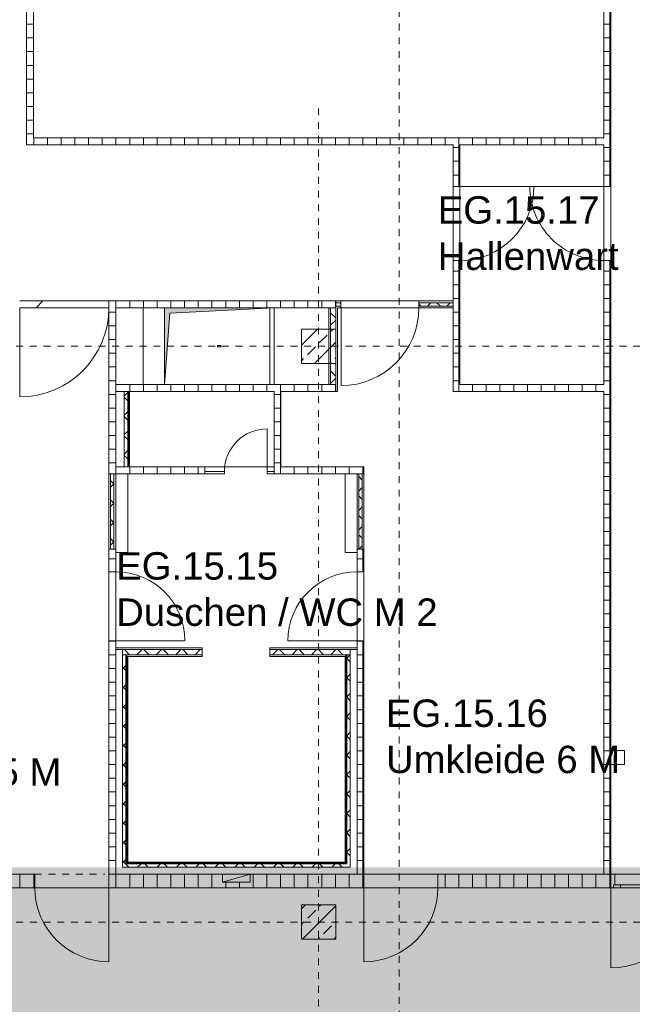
# Model space of a CAD drawing. Header units: metres. Extents: x -54 to 119, y -77 to 33.
# Tile 26 of 138: x -12.4 to -3.47, y -33.9 to -19.53. Entities that reach past the tile are written whole.
import ezdxf

# ---------------------------------------------------------------- set-up
doc = ezdxf.new("R2010")
doc.units = ezdxf.units.M
for name, pattern in [('Rasterlinie', [0.019, 0.01, -0.003, 0.003, -0.003]), ('Verdeckt', [0.003, 0.002, -0.001]), ('Über Schnittebene 1', [0.001, 0, -0.001])]:
    doc.linetypes.add(name, pattern=pattern)
for name, color, linetype, lineweight in [('A_Detailelemente', 7, 'Continuous', 9), ('A_Fassadenelemente', 7, 'Continuous', 9), ('A_Geschossdecken', 7, 'Continuous', 9), ('A_Raster', 7, 'Continuous', 9), ('A_Räume_Beschriftung', 7, 'Continuous', 9), ('A_Tragwerksstützen_Stahlbeton', 7, 'Continuous', 18), ('A_Türen', 7, 'Continuous', 9), ('A_Türen_Rahmen', 7, 'Continuous', 9), ('A_Wände', 7, 'Continuous', 9), ('A_Wände_Schraffur', 7, 'Continuous', 18), ('Allgemeines Modell', 7, 'Continuous', 9), ('Virtueller Schnittkörper', 7, 'Verdeckt', 9)]:
    doc.layers.add(name, color=color, linetype=linetype, lineweight=lineweight)
doc.styles.add('Arial_B', font='txt', dxfattribs={"height": 0.4})
pattern_1 = [(0, (0, 0), (0, 0.2), []), (90, (0, 0), (-0.2, 1e-17), [])]
pattern_2 = [(45, (0, 0), (-0.2283955, 0.2283955), []), (45, (0.228, 0), (-0.2283955, 0.2283955), [0.161, -0.081])]
pattern_3 = [(45, (0, 0), (-0.1414214, 0.1414214), []), (135, (0, 0), (-0.1414214, -0.1414214), [])]

# ---------------------------------------------------------------- blocks, each defined once
blk = doc.blocks.new('GSH_Tuer_I_1flg_SZ_OL - 1010x3000_2135_Voll-6719862-BS_Übersicht_EG_BRANDSCHUTZ')
at = {"layer": 'A_Türen'}
blk.add_line((0.505, 1.074), (0.505, 0.064), dxfattribs=at)
at = {"layer": 'A_Türen', "linetype": 'Über Schnittebene 1'}
for p, q in [((-0.505, 0.064), (0.505, 0.064)), ((-0.505, -0.036), (0.445, -0.036))]:
    blk.add_line(p, q, dxfattribs=at)
at = {"layer": 'A_Türen'}
blk.add_arc((0.505, 0.064), 1.01, 90, 180, dxfattribs=at)
blk = doc.blocks.new('GSH_Tuer_I_1flg_SZ_OL - 1010x3000_2135_Voll-5919703-BS_Übersicht_EG_BRANDSCHUTZ')
at = {"layer": 'A_Türen', "linetype": 'Über Schnittebene 1'}
for p, q in [((-0.505, 0.036), (0.445, 0.036)), ((-0.505, -0.064), (0.505, -0.064))]:
    blk.add_line(p, q, dxfattribs=at)
at = {"layer": 'A_Türen'}
blk.add_line((0.505, -1.074), (0.505, -0.064), dxfattribs=at)
blk.add_arc((0.505, -0.064), 1.01, 180, 270, dxfattribs=at)
blk = doc.blocks.new('GSH_Tuer_I_1flg_SZ_OL - 1080x3200_2135_Voll-4240625-BS_Übersicht_EG_BRANDSCHUTZ')
at = {"layer": 'A_Türen', "linetype": 'Über Schnittebene 1'}
for p, q in [((-0.54, 0.086), (0.48, 0.086)), ((-0.54, -0.114), (0.54, -0.114))]:
    blk.add_line(p, q, dxfattribs=at)
at = {"layer": 'A_Türen'}
blk.add_line((0.54, -1.194), (0.54, -0.114), dxfattribs=at)
blk.add_arc((0.54, -0.114), 1.08, 180, 270, dxfattribs=at)
blk = doc.blocks.new('GSH_Tuer_I_1flg_SZ_OL - 1080x3200_2135_Voll-4240879-BS_Übersicht_EG_BRANDSCHUTZ')
at = {"layer": 'A_Türen'}
blk.add_line((0.54, 1.194), (0.54, 0.114), dxfattribs=at)
at = {"layer": 'A_Türen', "linetype": 'Über Schnittebene 1'}
for p, q in [((-0.54, 0.114), (0.54, 0.114)), ((-0.54, -0.086), (0.48, -0.086))]:
    blk.add_line(p, q, dxfattribs=at)
at = {"layer": 'A_Türen'}
blk.add_arc((0.54, 0.114), 1.08, 90, 180, dxfattribs=at)
blk = doc.blocks.new('GSH_Tuer_I_2flg_SZ_OL - 2340x3200_2135_Glas-5622473-BS_Übersicht_EG_BRANDSCHUTZ')
at = {"layer": 'A_Türen', "linetype": 'Über Schnittebene 1'}
for p, q in [((1.17, 0.086), (-1.17, 0.086)), ((1.17, -0.114), (-1.17, -0.114))]:
    blk.add_line(p, q, dxfattribs=at)
at = {"layer": 'A_Türen'}
for p, q in [((-1.17, -0.114), (-1.17, -1.284)), ((-1.13, -0.074), (-1.03, -0.074)), ((-1.13, -0.114), (-1.13, -0.074)), ((-1.03, -0.114), (-1.13, -0.114)), ((-0.1, -0.074), (-1.03, -0.074)), ((-1.03, -0.074), (-1.03, -0.114)), ((-1.03, -0.114), (-0.1, -0.114)), ((-0.1, -0.074), (0, -0.074)), ((-0.1, -0.114), (-0.1, -0.074)), ((0, -0.114), (-0.1, -0.114)), ((0, -0.114), (0, -0.074)), ((0, -0.074), (0.1, -0.074)), ((0, -0.074), (0, -0.114)), ((0.1, -0.114), (0, -0.114)), ((1.03, -0.074), (0.1, -0.074)), ((0.1, -0.074), (0.1, -0.114)), ((0.1, -0.114), (1.03, -0.114)), ((1.03, -0.114), (1.03, -0.074)), ((1.03, -0.074), (1.13, -0.074)), ((1.13, -0.114), (1.03, -0.114)), ((1.13, -0.074), (1.13, -0.114)), ((1.17, -0.114), (1.17, -1.284))]:
    blk.add_line(p, q, dxfattribs=at)
for centre, start, end in [((-1.17, -0.114), 270, 0), ((1.17, -0.114), 180, 270)]:
    blk.add_arc(centre, 1.17, start, end, dxfattribs=at)
at = {"layer": 'A_Türen_Rahmen'}
for p, q in [((-1.17, 0.086), (-1.11, 0.086)), ((-1.11, 0.086), (-1.11, -0.074)), ((1.11, 0.086), (1.17, 0.086)), ((1.11, -0.074), (1.11, 0.086)), ((-1.13, -0.114), (-1.17, -0.114)), ((1.17, -0.114), (1.13, -0.114))]:
    blk.add_line(p, q, dxfattribs=at)
blk = doc.blocks.new('GSH_Fassadenelement_Panel_Equitone - GSH_Fassadenelement_Panel_Equitone-2914650-BS_Übersicht_EG_BRANDSCHUTZ')
at = {"layer": 'A_Fassadenelemente'}
for p, q in [((0.2, 0.4), (0.4, 0.4)), ((0.4, 0.4), (0.4, 0.2)), ((0.4, 0.2), (0.2, 0.2))]:
    blk.add_line(p, q, dxfattribs=at)
blk = doc.blocks.new('IPRO_Tuer_I_WC - 625x2000-3642981-BS_Übersicht_EG_BRANDSCHUTZ')
at = {"layer": 'A_Türen'}
blk.add_line((0.312, 0.029), (0.312, 0.654), dxfattribs=at)
blk.add_arc((0.312, 0.029), 0.625, 90, 180, dxfattribs=at)
blk = doc.blocks.new('GSH_Tuer_I_1flg_SZ_OL - 1135x3000_2135_Voll-6726377-BS_Übersicht_EG_BRANDSCHUTZ')
at = {"layer": 'A_Türen'}
blk.add_line((0.567, 1.199), (0.567, 0.064), dxfattribs=at)
at = {"layer": 'A_Türen', "linetype": 'Über Schnittebene 1'}
for p, q in [((-0.568, 0.064), (0.567, 0.064)), ((-0.568, -0.036), (0.507, -0.036))]:
    blk.add_line(p, q, dxfattribs=at)
at = {"layer": 'A_Türen'}
blk.add_arc((0.567, 0.064), 1.135, 90, 180, dxfattribs=at)
blk = doc.blocks.new('GSH_Tuer_I_1flg_SZ_OL - 1300x3000_2135_Voll-6726432-BS_Übersicht_EG_BRANDSCHUTZ')
at = {"layer": 'A_Türen'}
blk.add_line((0.65, 1.364), (0.65, 0.064), dxfattribs=at)
at = {"layer": 'A_Türen', "linetype": 'Über Schnittebene 1'}
for p, q in [((-0.65, 0.064), (0.65, 0.064)), ((-0.65, -0.036), (0.59, -0.036))]:
    blk.add_line(p, q, dxfattribs=at)
at = {"layer": 'A_Türen'}
blk.add_arc((0.65, 0.064), 1.3, 90, 180, dxfattribs=at)
blk = doc.blocks.new('GSH_Tuer_I_1flg_SZ_OL - 1080x3000_2135_Voll-5919656-BS_Übersicht_EG_BRANDSCHUTZ')
at = {"layer": 'A_Türen', "linetype": 'Über Schnittebene 1'}
for p, q in [((-0.54, 0.036), (0.48, 0.036)), ((-0.54, -0.064), (0.54, -0.064))]:
    blk.add_line(p, q, dxfattribs=at)
at = {"layer": 'A_Türen'}
blk.add_line((0.54, -1.144), (0.54, -0.064), dxfattribs=at)
blk.add_arc((0.54, -0.064), 1.08, 180, 270, dxfattribs=at)
blk = doc.blocks.new('GSH_Tuer_I_1flg_SZ_OL - 1080x3000_2135_Voll-4498832-BS_Übersicht_EG_BRANDSCHUTZ')
at = {"layer": 'A_Türen'}
blk.add_line((0.54, 1.144), (0.54, 0.064), dxfattribs=at)
at = {"layer": 'A_Türen', "linetype": 'Über Schnittebene 1'}
for p, q in [((-0.54, 0.064), (0.54, 0.064)), ((-0.54, -0.036), (0.48, -0.036))]:
    blk.add_line(p, q, dxfattribs=at)
at = {"layer": 'A_Türen'}
blk.add_arc((0.54, 0.064), 1.08, 90, 180, dxfattribs=at)
blk = doc.blocks.new('GSH_Bestand_BS_RE - BD_entfernen-4605852-BS_Übersicht_EG_BRANDSCHUTZ')
at = {"layer": 'A_Detailelemente'}
blk.add_hatch(color=256, dxfattribs=at).paths.add_polyline_path([(-0.8, -0.56), (-0.72, 0.48), (0.8, 0.56), (-0.8, 0.56), (-0.8, -0.29)], flags=0)
for p, q in [((-0.8, 0.56), (-0.8, -0.56)), ((-0.8, -0.56), (-0.72, 0.48)), ((-0.72, 0.48), (0.8, 0.56)), ((0.8, -0.56), (0.8, 0.56)), ((0.8, -0.56), (0.8, 0.56))]:
    blk.add_line(p, q, dxfattribs=at)
at = {"layer": 'Virtueller Schnittkörper'}
for p, q in [((-0.025, 0.01), (0.025, 0.01)), ((-0.025, 0.01), (-0.025, -0.01)), ((0.025, -0.01), (0.025, 0.01)), ((0.025, -0.01), (-0.025, -0.01))]:
    blk.add_line(p, q, dxfattribs=at)
blk = doc.blocks.new('GSH_Bestand_WD_RE - WS-4589458-BS_Übersicht_EG_BRANDSCHUTZ')
at = {"layer": 'A_Detailelemente'}
for p, q in [((0.325, 0.1), (-0.075, -0.02)), ((-0.075, -0.02), (-0.075, 0.1)), ((-0.075, 0.1), (0.325, 0.1)), ((0.325, 0.1), (0.325, -0.02)), ((0.325, -0.02), (-0.075, -0.02))]:
    blk.add_line(p, q, dxfattribs=at)

msp = doc.modelspace()

# ---------------------------------------------------------------- hatches: boundary and pattern name
at = {"layer": 'A_Detailelemente', "true_color": 0xff5959}
msp.add_hatch(color=11, dxfattribs=at).paths.add_polyline_path([(-3.744, -32.297), (-0.444, -32.297), (-0.444, -26.997), (-0.844, -26.997), (-0.844, -31.897), (-44.044, -31.897), (-44.044, -32.297), (-3.784, -32.297)], flags=0)
at = {"layer": 'A_Detailelemente', "true_color": 0xc2e2c4}
h = msp.add_hatch(color=254, dxfattribs=at)
h.paths.add_polyline_path([(1.056, -53.747), (6.696, -53.747), (6.696, -43.997), (12.864, -43.997), (12.864, -32.197), (-0.444, -32.197), (-0.444, -32.297), (-44.044, -32.297), (-44.044, -32.197), (-44.578, -32.197), (-44.578, -36.797), (-0.194, -36.797), (-0.194, -53.747), (1.006, -53.747)], flags=0)
h.paths.add_polyline_path([(-14.994, -33.272), (-14.994, -33.272), (-14.998, -32.947)], flags=0)
at = {"layer": 'A_Tragwerksstützen_Stahlbeton', "lineweight": 9}
h = msp.add_hatch(dxfattribs=at)
h.set_pattern_fill('FP_9', color=256, style=0, pattern_type=2)
h.set_pattern_definition(pattern_2)
h.paths.add_polyline_path([(-8.294, -24.547), (-7.794, -24.547), (-7.794, -24.047), (-8.294, -24.047), (-8.294, -24.429)], flags=0)
h = msp.add_hatch(dxfattribs=at)
h.set_pattern_fill('FP_9', color=256, style=0, pattern_type=2)
h.set_pattern_definition(pattern_2)
h.paths.add_polyline_path([(-8.294, -32.947), (-7.794, -32.947), (-7.794, -32.447), (-8.294, -32.447), (-8.294, -32.633)], flags=0)
at = {"layer": 'A_Wände_Schraffur', "lineweight": 9}
h = msp.add_hatch(dxfattribs=at)
h.set_pattern_fill('FP_1', color=256, style=0, pattern_type=2)
h.set_pattern_definition(pattern_1)
h.paths.add_polyline_path([(-12.304, -21.257), (-12.204, -21.257), (-12.204, -15.457), (-12.304, -15.457), (-12.304, -21.255)], flags=0)
h = msp.add_hatch(dxfattribs=at)
h.set_pattern_fill('FP_1', color=256, style=0, pattern_type=2)
h.set_pattern_definition(pattern_1)
h.paths.add_polyline_path([(-3.784, -31.997), (-3.784, -23.057), (-3.884, -23.057), (-3.884, -31.997)], flags=0)
h.paths.add_polyline_path([(-3.884, -21.957), (-3.784, -21.957), (-3.784, -15.457), (-3.884, -15.457), (-3.884, -21.393)], flags=0)
h = msp.add_hatch(dxfattribs=at)
h.set_pattern_fill('FP_1', color=256, style=0, pattern_type=2)
h.set_pattern_definition(pattern_1)
h.paths.add_polyline_path([(-4.795, -21.357), (-3.884, -21.357), (-3.884, -21.257), (-12.304, -21.257), (-12.304, -21.357), (-5.984, -21.357)], flags=0)
h = msp.add_hatch(dxfattribs=at)
h.set_pattern_fill('FP_1', color=256, style=0, pattern_type=2)
h.set_pattern_definition(pattern_1)
h.paths.add_polyline_path([(-6.084, -24.957), (-5.984, -24.957), (-5.984, -23.057), (-6.084, -23.057), (-6.084, -24.857)], flags=0)
h.paths.add_polyline_path([(-6.084, -21.957), (-5.984, -21.957), (-5.984, -21.357), (-6.084, -21.357), (-6.084, -21.362)], flags=0)
h = msp.add_hatch(dxfattribs=at)
h.set_pattern_fill('FP_1', color=256, style=0, pattern_type=2)
h.set_pattern_definition(pattern_1)
h.paths.add_polyline_path([(-6.084, -23.057), (-5.984, -23.057), (-5.984, -23.047), (-6.084, -23.047)], flags=0)
h.paths.add_polyline_path([(-6.084, -21.967), (-5.984, -21.967), (-5.984, -21.957), (-6.084, -21.957)], flags=0)
h = msp.add_hatch(dxfattribs=at)
h.set_pattern_fill('FP_1', color=256, style=0, pattern_type=2)
h.set_pattern_definition(pattern_1)
h.paths.add_polyline_path([(-3.884, -23.057), (-3.784, -23.057), (-3.784, -23.047), (-3.884, -23.047)], flags=0)
h.paths.add_polyline_path([(-3.884, -21.967), (-3.784, -21.967), (-3.784, -21.957), (-3.884, -21.957)], flags=0)
h = msp.add_hatch(dxfattribs=at)
h.set_pattern_fill('FP_1', color=256, style=0, pattern_type=2)
h.set_pattern_definition(pattern_1)
h.paths.add_polyline_path([(-18.034, -23.737), (-16.984, -23.737), (-16.984, -23.637), (-19.169, -23.637), (-19.169, -23.737), (-18.144, -23.737)], flags=0)
h.paths.add_polyline_path([(-20.249, -23.737), (-20.249, -23.637), (-20.484, -23.637), (-20.484, -23.737), (-20.384, -23.737)], flags=0)
h.paths.add_polyline_path([(-15.904, -23.737), (-14.644, -23.737), (-14.644, -23.637), (-15.904, -23.637)], flags=0)
h.paths.add_polyline_path([(-7.794, -23.737), (-7.794, -23.637), (-11.104, -23.637), (-11.104, -23.737), (-7.869, -23.737)], flags=0)
h.paths.add_polyline_path([(-12.504, -23.737), (-12.404, -23.737), (-12.404, -23.637), (-13.564, -23.637), (-13.564, -23.737)], flags=0)
h = msp.add_hatch(dxfattribs=at)
h.set_pattern_fill('FP_2', color=256, style=0, pattern_type=2)
h.set_pattern_definition(pattern_3)
h.paths.add_polyline_path([(-6.084, -23.712), (-6.084, -23.662), (-6.584, -23.662), (-6.584, -23.712), (-6.086, -23.712)], flags=0)
h.paths.add_polyline_path([(-7.794, -23.712), (-7.719, -23.712), (-7.719, -23.662), (-7.794, -23.662)], flags=0)
h = msp.add_hatch(dxfattribs=at)
h.set_pattern_fill('FP_1', color=256, style=0, pattern_type=2)
h.set_pattern_definition(pattern_1)
h.paths.add_polyline_path([(-11.004, -31.997), (-11.004, -28.597), (-11.104, -28.597), (-11.104, -31.997)], flags=0)
h.paths.add_polyline_path([(-11.004, -27.587), (-11.004, -27.257), (-11.104, -27.257), (-11.104, -27.587)], flags=0)
h.paths.add_polyline_path([(-11.029, -26.157), (-11.004, -26.157), (-11.004, -23.737), (-11.104, -23.737), (-11.104, -26.157), (-11.079, -26.157)], flags=0)
h = msp.add_hatch(dxfattribs=at)
h.set_pattern_fill('FP_2', color=256, style=0, pattern_type=2)
h.set_pattern_definition(pattern_3)
h.paths.add_polyline_path([(-7.869, -24.857), (-7.794, -24.857), (-7.794, -24.547), (-7.869, -24.547)], flags=0)
h.paths.add_polyline_path([(-7.869, -24.047), (-7.794, -24.047), (-7.794, -23.737), (-7.869, -23.737)], flags=0)
h = msp.add_hatch(dxfattribs=at)
h.set_pattern_fill('FP_1', color=256, style=0, pattern_type=2)
h.set_pattern_definition(pattern_1)
h.paths.add_polyline_path([(-8.754, -24.957), (-7.794, -24.957), (-7.794, -24.857), (-11.004, -24.857), (-11.004, -24.957), (-9.304, -24.957)], flags=0)
h = msp.add_hatch(dxfattribs=at)
h.set_pattern_fill('FP_2', color=256, style=0, pattern_type=2)
h.set_pattern_definition(pattern_3)
h.paths.add_polyline_path([(-10.879, -26.057), (-10.829, -26.055), (-10.829, -24.957), (-10.879, -24.957), (-10.879, -26.052)], flags=0)
h = msp.add_hatch(dxfattribs=at)
h.set_pattern_fill('FP_1', color=256, style=0, pattern_type=2)
h.set_pattern_definition(pattern_1)
h.paths.add_polyline_path([(-8.694, -26.057), (-8.594, -26.057), (-8.594, -24.957), (-8.694, -24.957), (-8.694, -26.049)], flags=0)
h = msp.add_hatch(dxfattribs=at)
h.set_pattern_fill('FP_1', color=256, style=0, pattern_type=2)
h.set_pattern_definition(pattern_1)
h.paths.add_polyline_path([(-4.795, -24.957), (-3.884, -24.957), (-3.885, -24.857), (-5.984, -24.857), (-5.984, -24.957)], flags=0)
h = msp.add_hatch(dxfattribs=at)
h.set_pattern_fill('FP_1', color=256, style=0, pattern_type=2)
h.set_pattern_definition(pattern_1)
h.paths.add_polyline_path([(-9.704, -26.157), (-9.704, -26.057), (-11.004, -26.057), (-11.004, -26.157), (-10.829, -26.157)], flags=0)
h = msp.add_hatch(dxfattribs=at)
h.set_pattern_fill('FP_1', color=256, style=0, pattern_type=2)
h.set_pattern_definition(pattern_1)
h.paths.add_polyline_path([(-7.659, -26.157), (-7.384, -26.157), (-7.384, -26.057), (-8.694, -26.057), (-8.694, -26.157)], flags=0)
h = msp.add_hatch(dxfattribs=at)
h.set_pattern_fill('FP_2', color=256, style=0, pattern_type=2)
h.set_pattern_definition(pattern_3)
h.paths.add_polyline_path([(-11.079, -27.257), (-11.029, -27.257), (-11.029, -26.157), (-11.079, -26.157), (-11.079, -27.209)], flags=0)
h = msp.add_hatch(dxfattribs=at)
h.set_pattern_fill('FP_2', color=256, style=0, pattern_type=2)
h.set_pattern_definition(pattern_3)
h.paths.add_polyline_path([(-7.459, -27.257), (-7.409, -27.257), (-7.409, -26.157), (-7.459, -26.157)], flags=0)
h = msp.add_hatch(dxfattribs=at)
h.set_pattern_fill('FP_1', color=256, style=0, pattern_type=2)
h.set_pattern_definition(pattern_1)
h.paths.add_polyline_path([(-7.484, -31.997), (-7.384, -31.997), (-7.384, -28.597), (-7.484, -28.597), (-7.484, -31.982)], flags=0)
h.paths.add_polyline_path([(-7.484, -27.587), (-7.384, -27.587), (-7.384, -27.257), (-7.484, -27.257), (-7.484, -27.307)], flags=0)
h = msp.add_hatch(dxfattribs=at)
h.set_pattern_fill('FP_2', color=256, style=0, pattern_type=2)
h.set_pattern_definition(pattern_3)
h.paths.add_polyline_path([(-10.292, -28.797), (-9.744, -28.797), (-9.744, -28.722), (-10.904, -28.722), (-10.904, -28.797), (-10.829, -28.797)], flags=0)
h = msp.add_hatch(dxfattribs=at)
h.set_pattern_fill('FP_2', color=256, style=0, pattern_type=2)
h.set_pattern_definition(pattern_3)
h.paths.add_polyline_path([(-7.646, -28.797), (-7.584, -28.797), (-7.584, -28.722), (-8.756, -28.722), (-8.756, -28.797), (-7.659, -28.797)], flags=0)
h = msp.add_hatch(dxfattribs=at)
h.set_pattern_fill('FP_2', color=256, style=0, pattern_type=2)
h.set_pattern_definition(pattern_3)
h.paths.add_polyline_path([(-10.904, -31.897), (-10.854, -31.895), (-10.854, -28.797), (-10.904, -28.797), (-10.904, -31.892)], flags=0)
h = msp.add_hatch(dxfattribs=at)
h.set_pattern_fill('FP_2', color=256, style=0, pattern_type=2)
h.set_pattern_definition(pattern_3)
h.paths.add_polyline_path([(-7.613, -31.897), (-7.584, -31.897), (-7.584, -28.797), (-7.634, -28.797), (-7.634, -31.897)], flags=0)
h = msp.add_hatch(dxfattribs=at)
h.set_pattern_fill('FP_2', color=256, style=0, pattern_type=2)
h.set_pattern_definition(pattern_3)
h.paths.add_polyline_path([(-10.431, -31.897), (-7.634, -31.895), (-7.634, -31.847), (-10.854, -31.847), (-10.854, -31.897), (-10.506, -31.897)], flags=0)
h = msp.add_hatch(dxfattribs=at)
h.set_pattern_fill('FP_1', color=256, style=0, pattern_type=2)
h.set_pattern_definition(pattern_1)
h.paths.add_polyline_path([(-4.795, -32.197), (-3.784, -32.197), (-3.784, -31.997), (-6.304, -31.997), (-6.304, -32.197)], flags=0)
h.paths.add_polyline_path([(-24.104, -32.197), (-21.784, -32.197), (-21.784, -31.997), (-23.444, -31.997), (-23.444, -32.117), (-23.844, -32.117), (-23.844, -31.997), (-25.504, -31.997), (-25.504, -32.197), (-25.084, -32.197)], flags=0)
h.paths.add_polyline_path([(-44.644, -32.197), (-40.984, -32.197), (-40.984, -31.997), (-44.644, -31.997), (-44.644, -32.176)], flags=0)
h.paths.add_polyline_path([(-7.613, -32.197), (-7.384, -32.197), (-7.384, -31.997), (-9.044, -31.997), (-9.044, -32.117), (-9.444, -32.117), (-9.444, -31.997), (-11.104, -31.997), (-11.104, -32.197), (-7.794, -32.197)], flags=0)
h.paths.add_polyline_path([(-39.904, -32.197), (-36.134, -32.197), (-36.134, -31.997), (-37.844, -31.997), (-37.844, -32.117), (-38.244, -32.117), (-38.244, -31.997), (-39.904, -31.997)], flags=0)
h.paths.add_polyline_path([(-26.804, -32.197), (-26.584, -32.197), (-26.584, -31.997), (-35.054, -31.997), (-35.054, -32.197), (-27.338, -32.197)], flags=0)
h.paths.add_polyline_path([(-20.576, -32.197), (-12.184, -32.197), (-12.184, -31.997), (-20.704, -31.997), (-20.704, -32.197)], flags=0)

# ---------------------------------------------------------------- linework, layer by layer
at = {"layer": 'A_Geschossdecken'}
for p, q in [((-6.084, -23.047), (-6.084, -21.967)), ((-5.984, -21.967), (-5.984, -23.047)), ((-3.884, -23.047), (-3.884, -21.967)), ((-3.784, -21.967), (-3.784, -23.047)), ((-12.404, -23.637), (-11.104, -23.637)), ((-12.066, -23.637), (-12.166, -23.737)), ((-7.719, -23.637), (-6.584, -23.637)), ((-11.104, -23.737), (-12.404, -23.737)), ((-10.604, -23.737), (-10.604, -24.857)), ((-8.754, -24.857), (-8.754, -23.74)), ((-6.584, -23.737), (-7.719, -23.737)), ((-8.694, -26.057), (-9.704, -26.057)), ((-11.104, -28.597), (-11.104, -27.587)), ((-11.004, -27.587), (-11.004, -28.597)), ((-7.484, -28.597), (-7.484, -27.587)), ((-7.384, -27.587), (-7.384, -28.597)), ((-7.384, -31.997), (-6.304, -31.997)), ((-3.724, -31.997), (-1.504, -31.997)), ((-12.184, -32.197), (-11.104, -32.197)), ((-6.304, -32.197), (-7.384, -32.197))]:
    msp.add_line(p, q, dxfattribs=at)
at = {"layer": 'A_Raster', "linetype": 'Rasterlinie'}
for p, q in [((-6.869, -41.691), (-6.869, 20.456)), ((-8.044, -76.128), (-8.044, -20.783)), ((-52.655, -24.297), (8.002, -24.297)), ((-52.655, -32.697), (8.002, -32.697))]:
    msp.add_line(p, q, dxfattribs=at)
at = {"layer": 'A_Tragwerksstützen_Stahlbeton'}
for p, q in [((-7.794, -24.047), (-8.294, -24.047)), ((-8.294, -24.047), (-8.294, -24.547)), ((-7.794, -24.547), (-7.794, -24.047)), ((-8.294, -24.547), (-7.794, -24.547)), ((-7.794, -32.447), (-8.294, -32.447)), ((-8.294, -32.447), (-8.294, -32.947)), ((-7.794, -32.947), (-7.794, -32.447)), ((-8.294, -32.947), (-7.794, -32.947))]:
    msp.add_line(p, q, dxfattribs=at)
at = {"layer": 'A_Wände', "lineweight": 18}
for p, q in [((-12.204, -21.257), (-12.204, -15.357)), ((-3.884, -15.357), (-3.884, -21.257)), ((-3.784, -21.967), (-3.784, -15.357)), ((-12.304, -15.457), (-12.304, -21.357)), ((-3.884, -21.257), (-12.204, -21.257)), ((-12.304, -21.357), (-6.084, -21.357)), ((-6.084, -21.357), (-6.084, -21.967)), ((-5.984, -21.967), (-5.984, -21.357)), ((-5.984, -21.357), (-3.884, -21.357)), ((-3.884, -21.357), (-3.884, -21.967)), ((-6.084, -21.967), (-5.984, -21.967)), ((-3.884, -21.967), (-3.784, -21.967)), ((-6.084, -23.047), (-6.084, -23.637)), ((-5.984, -23.047), (-6.084, -23.047)), ((-5.984, -24.857), (-5.984, -23.047)), ((-3.884, -23.047), (-3.884, -24.857)), ((-3.784, -23.047), (-3.884, -23.047)), ((-3.784, -32.197), (-3.784, -23.047)), ((-7.719, -23.637), (-11.104, -23.637)), ((-11.104, -23.637), (-11.104, -27.587)), ((-7.719, -23.737), (-7.719, -23.637)), ((-6.084, -23.637), (-6.584, -23.637)), ((-6.584, -23.637), (-6.584, -23.737)), ((-11.004, -23.737), (-7.894, -23.737)), ((-11.004, -24.857), (-11.004, -23.737)), ((-7.894, -23.737), (-7.894, -24.857)), ((-7.769, -24.957), (-7.769, -23.737)), ((-7.769, -23.737), (-7.719, -23.737)), ((-6.584, -23.737), (-6.084, -23.737)), ((-6.084, -23.737), (-6.084, -24.957)), ((-7.894, -24.857), (-11.004, -24.857)), ((-11.004, -26.057), (-11.004, -24.957)), ((-10.804, -26.057), (-10.804, -24.957)), ((-10.804, -24.957), (-8.694, -24.957)), ((-8.694, -24.957), (-8.694, -26.127)), ((-8.594, -26.057), (-8.594, -24.957)), ((-8.594, -24.957), (-7.769, -24.957)), ((-6.084, -24.957), (-3.884, -24.957)), ((-3.884, -24.857), (-5.984, -24.857)), ((-3.884, -24.957), (-3.884, -31.997)), ((-9.704, -26.057), (-10.804, -26.057)), ((-9.704, -26.127), (-9.704, -26.057)), ((-9.419, -26.127), (-9.704, -26.127)), ((-9.419, -26.157), (-9.419, -26.127)), ((-8.694, -26.127), (-8.794, -26.127)), ((-8.794, -26.127), (-8.794, -26.157)), ((-7.384, -26.057), (-8.594, -26.057)), ((-7.384, -27.587), (-7.384, -26.057)), ((-11.004, -26.157), (-9.419, -26.157)), ((-11.004, -27.587), (-11.004, -26.157)), ((-7.384, -26.157), (-8.794, -26.157)), ((-7.484, -26.157), (-7.484, -27.587)), ((-11.104, -27.587), (-11.004, -27.587)), ((-7.484, -27.587), (-7.384, -27.587)), ((-11.104, -28.597), (-11.104, -32.197)), ((-11.004, -28.597), (-11.104, -28.597)), ((-11.004, -28.597), (-11.004, -28.722)), ((-9.744, -28.697), (-11.004, -28.697)), ((-9.744, -28.822), (-9.744, -28.697)), ((-7.484, -28.697), (-8.756, -28.697)), ((-8.756, -28.697), (-8.756, -28.822)), ((-7.384, -28.597), (-7.484, -28.597)), ((-7.484, -28.722), (-7.484, -28.597)), ((-7.384, -32.197), (-7.384, -28.597)), ((-10.829, -31.822), (-10.829, -28.822)), ((-10.829, -28.822), (-9.744, -28.822)), ((-8.756, -28.822), (-7.659, -28.822)), ((-7.659, -28.822), (-7.659, -31.822)), ((-7.659, -31.822), (-10.829, -31.822)), ((-12.184, -31.997), (-16.394, -31.997)), ((-12.184, -32.197), (-12.184, -31.997)), ((-10.706, -31.997), (-9.044, -31.997)), ((-9.444, -32.117), (-9.444, -31.997)), ((-9.044, -31.997), (-9.044, -32.117)), ((-3.884, -31.997), (-6.304, -31.997)), ((-6.304, -31.997), (-6.304, -32.197)), ((-9.044, -32.117), (-9.444, -32.117)), ((-14.869, -32.197), (-12.184, -32.197)), ((-11.104, -32.197), (-7.384, -32.197)), ((-6.304, -32.197), (-3.784, -32.197))]:
    msp.add_line(p, q, dxfattribs=at)
at = {"layer": 'A_Wände'}
for p, q in [((-7.794, -24.957), (-7.794, -23.637)), ((-7.719, -23.662), (-7.794, -23.662)), ((-6.084, -23.662), (-6.584, -23.662)), ((-6.084, -23.737), (-6.084, -23.637)), ((-7.794, -23.737), (-7.894, -23.737)), ((-7.869, -24.857), (-7.869, -23.737)), ((-7.719, -23.712), (-7.794, -23.712)), ((-6.084, -23.712), (-6.584, -23.712)), ((-10.804, -24.957), (-11.004, -24.957)), ((-10.879, -24.957), (-10.879, -26.057)), ((-10.829, -24.957), (-10.829, -26.057)), ((-10.816, -24.957), (-10.816, -26.057)), ((-7.894, -24.857), (-7.794, -24.857)), ((-11.004, -26.057), (-10.804, -26.057)), ((-9.704, -26.157), (-9.704, -26.127)), ((-8.694, -26.127), (-8.694, -26.157)), ((-11.104, -26.157), (-11.004, -26.157)), ((-11.079, -27.257), (-11.079, -26.157)), ((-11.029, -27.257), (-11.029, -26.157)), ((-10.829, -26.157), (-10.829, -27.307)), ((-7.659, -27.307), (-7.659, -26.157)), ((-7.459, -27.257), (-7.459, -26.157)), ((-7.409, -27.257), (-7.409, -26.157)), ((-11.004, -27.257), (-11.104, -27.257)), ((-7.384, -27.257), (-7.484, -27.257)), ((-11.004, -27.307), (-10.829, -27.307)), ((-7.659, -27.307), (-7.484, -27.307)), ((-11.004, -31.997), (-11.004, -28.722)), ((-9.744, -28.722), (-11.004, -28.722)), ((-10.904, -31.897), (-10.904, -28.722)), ((-7.484, -28.722), (-8.756, -28.722)), ((-7.584, -28.722), (-7.584, -31.897)), ((-7.484, -28.722), (-7.484, -31.997)), ((-9.744, -28.797), (-10.904, -28.797)), ((-10.854, -28.797), (-10.854, -31.847)), ((-10.841, -28.797), (-10.841, -31.834)), ((-7.584, -28.797), (-8.756, -28.797)), ((-7.646, -28.797), (-7.646, -31.834)), ((-7.634, -28.797), (-7.634, -31.847)), ((-7.634, -31.847), (-10.854, -31.847)), ((-7.646, -31.834), (-10.841, -31.834)), ((-11.004, -31.997), (-10.706, -31.997)), ((-7.584, -31.897), (-10.904, -31.897)), ((-9.044, -31.997), (-7.484, -31.997))]:
    msp.add_line(p, q, dxfattribs=at)

# ---------------------------------------------------------------- block references
at = {"layer": 'A_Fassadenelemente'}
msp.add_blockref('GSH_Fassadenelement_Panel_Equitone - GSH_Fassadenelement_Panel_Equitone-2914650-BS_Übersicht_EG_BRANDSCHUTZ', (-3.984, -30.597), dxfattribs=at)
at = {"layer": 'A_Türen'}
for name, p, rotation in [('GSH_Tuer_I_1flg_SZ_OL - 1080x3000_2135_Voll-5919656-BS_Übersicht_EG_BRANDSCHUTZ', (-6.048, -22.507), 90.0000000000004), ('GSH_Tuer_I_1flg_SZ_OL - 1080x3000_2135_Voll-4498832-BS_Übersicht_EG_BRANDSCHUTZ', (-3.82, -22.507), 90.0000000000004), ('GSH_Tuer_I_1flg_SZ_OL - 1300x3000_2135_Voll-6726432-BS_Übersicht_EG_BRANDSCHUTZ', (-11.754, -23.673), 180), ('GSH_Tuer_I_1flg_SZ_OL - 1135x3000_2135_Voll-6726377-BS_Übersicht_EG_BRANDSCHUTZ', (-7.151, -23.673), 180), ('GSH_Tuer_I_1flg_SZ_OL - 1010x3000_2135_Voll-6719862-BS_Übersicht_EG_BRANDSCHUTZ', (-11.068, -28.092), 269.9999999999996), ('GSH_Tuer_I_1flg_SZ_OL - 1010x3000_2135_Voll-5919703-BS_Übersicht_EG_BRANDSCHUTZ', (-7.42, -28.092), 270.0000000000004), ('GSH_Tuer_I_1flg_SZ_OL - 1080x3200_2135_Voll-4240879-BS_Übersicht_EG_BRANDSCHUTZ', (-6.844, -32.083), 180)]:
    msp.add_blockref(name, p, dxfattribs=dict(at, rotation=rotation))
for name, p in [('IPRO_Tuer_I_WC - 625x2000-3642981-BS_Übersicht_EG_BRANDSCHUTZ', (-9.106, -26.156)), ('GSH_Tuer_I_1flg_SZ_OL - 1080x3200_2135_Voll-4240625-BS_Übersicht_EG_BRANDSCHUTZ', (-11.644, -32.083)), ('GSH_Tuer_I_2flg_SZ_OL - 2340x3200_2135_Glas-5622473-BS_Übersicht_EG_BRANDSCHUTZ', (-2.614, -32.083))]:
    msp.add_blockref(name, p, dxfattribs=at)
at = {"layer": 'Allgemeines Modell'}
for name, p in [('GSH_Bestand_BS_RE - BD_entfernen-4605852-BS_Übersicht_EG_BRANDSCHUTZ', (-9.494, -24.297)), ('GSH_Bestand_WD_RE - WS-4589458-BS_Übersicht_EG_BRANDSCHUTZ', (-9.369, -32.097))]:
    msp.add_blockref(name, p, dxfattribs=at)

# ---------------------------------------------------------------- texts
at = {"layer": 'A_Räume_Beschriftung', "char_height": 0.4, "attachment_point": 1, "style": 'Arial_B'}
for s, insert, width in [('EG.15.17', (-6.308, -22.109), 2.91814), ('Hallenwart', (-6.308, -22.784), 3.51139), ('EG.15.15', (-10.997, -27.302), 2.91814), ('Duschen / WC M 2', (-10.997, -27.977), 5.96455), ('EG.15.16', (-7.062, -29.451), 2.91814), ('Umkleide 6 M', (-7.062, -30.125), 4.42531), ('Umkleide 5 M', (-15.212, -30.31), 4.42531)]:
    msp.add_mtext(s, dxfattribs=dict(at, insert=insert, width=width))

doc.saveas('drawing.dxf')
